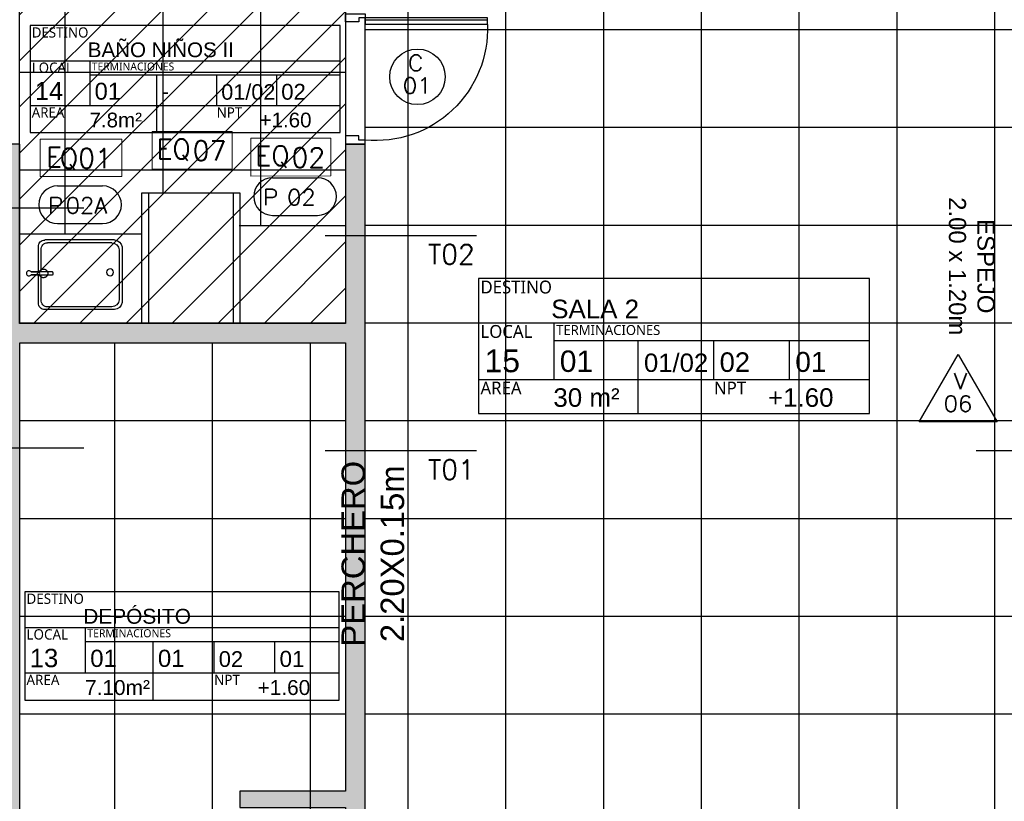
# Model space of a CAD drawing. Header units: metres. Extents: x -4243 to 4656, y 1445 to 4258.
# Tile 24 of 42: x 4481.54 to 4487.58, y 1575.73 to 1580.52. Entities that reach past the tile are written whole.
import ezdxf
from ezdxf.enums import TextEntityAlignment as Align

# ---------------------------------------------------------------- set-up
doc = ezdxf.new("R2010")
doc.units = ezdxf.units.M
doc.header["$LTSCALE"] = 0.3
doc.linetypes.add('HIDDEN', pattern=[9.525, 6.35, -3.175])
for name, color, linetype in [('A ALUMINIO', 4, 'Continuous'), ('A CARPINTERIA', 4, 'Continuous'), ('A CIELORRASO', 42, 'Continuous'), ('A EQUIPAMIENTO', 4, 'Continuous'), ('A HATCH TABIQUE', 254, 'Continuous'), ('A HERRERÍA', 4, 'Continuous'), ('A PAVIMENTO', 253, 'Continuous'), ('A TABIQUE', 2, 'Continuous'), ('TXT 1.100', 3, 'Continuous'), ('TXT COTA', 3, 'Continuous'), ('TXT PLANILLAS', 3, 'Continuous'), ('TXT TERMINACIONES', 3, 'Continuous')]:
    doc.layers.add(name, color=color, linetype=linetype)
doc.styles.add('arial', font='arial.ttf')
doc.styles.add('atributo', font='romans.shx', dxfattribs={"height": 0.12})
doc.styles.add('ROMANS', font='romans', dxfattribs={"height": 2})
doc.styles.get("Standard").update_dxf_attribs({"font": 'arial.ttf'})
doc.styles.add('TXT-100-S', font='l_10646.ttf')
doc.styles.add('TXT-ANOT', font='arial.ttf')
pattern_1 = [(180, (4432.9265, 1437.6616), (-4e-16, -0.6), []), (270, (4432.9265, 1437.6616), (0.6, -4e-16), [])]

# ---------------------------------------------------------------- blocks, each defined once
blk = doc.blocks.new('C01')
for p, q in [((-0.12, 0), (-0.12, 0.8)), ((0, 0.775), (0, 0.025)), ((0, 0.037), (0.751, 0.037))]:
    blk.add_line(p, q)
for points in [[(0, 0.775), (-0.04, 0.775), (-0.04, 0.75), (-0.12, 0.75), (-0.12, 0.8), (0, 0.8), (0, 0.775)], [(0, 0.025), (-0.04, 0.025), (-0.04, 0.05), (-0.12, 0.05), (-0.12, 0), (0, 0), (0, 0.025)]]:
    blk.add_lwpolyline(points)
blk.add_lwpolyline([(0, 0.065), (0.751, 0.065), (0.751, 0.025), (0, 0.025)], close=True)
blk.add_arc((0.065, 0.0926), 0.6855, 357.71617, 95.44304)
blk = doc.blocks.new('LOCAL_PLANTA')
for p, q in [((0, 0.6345), (2.74, 0.6345)), ((0.5306, 0.2383), (0.5306, 0.6345)), ((0.5306, 0.5119), (2.74, 0.5119)), ((1.1204, 0), (1.1204, 0.5119)), ((1.6504, 0.2383), (1.6504, 0.5119)), ((2.1804, 0.2383), (2.1804, 0.5119)), ((0, 0.2383), (2.74, 0.2383))]:
    blk.add_line(p, q)
blk.add_lwpolyline([(0, 0), (2.74, 0), (2.74, 0.9456), (0, 0.9456)], close=True)
at = {"width": 1.204722, "attachment_point": 1, "style": 'TXT-100-S'}
for s, insert, char_height in [('DESTINO', (0.015, 0.9306), 0.09), ('LOCAL', (0.015, 0.6195), 0.09), ('TERMINACIONES', (0.5456, 0.6195), 0.07), ('AREA', (0.015, 0.2233), 0.09), ('NPT', (1.6504, 0.2233), 0.09)]:
    blk.add_mtext(s, dxfattribs=dict(at, insert=insert, char_height=char_height))
at = {"style": 'arial'}
for tag, p, height in [('DESTINO', (0.5102, 0.6672), 0.16), ('NºLOCAL', (0.0436, 0.2889), 0.16), ('PISO', (0.5706, 0.291), 0.15), ('ZOC', (1.1604, 0.291), 0.15), ('PARED', (1.6904, 0.291), 0.14), ('TECHO', (2.2204, 0.291), 0.14), ('AREA', (0.5256, 0.0465), 0.15), ('NPT', (2.0286, 0.0465), 0.15)]:
    blk.add_attdef(tag, p, '', height=height, dxfattribs=at)
blk = doc.blocks.new('*U521')
blk.add_lwpolyline([(-0.3682, -0.1967), (0.3658, -0.1967), (-0.0012, 0.4389)], close=True)
at = {"style": 'ROMANS', "width": 1.1}
blk.add_text('V', height=0.15, dxfattribs=at).set_placement((-0.088, 0.112))
at = {"color": 0, "linetype": 'ByBlock', "style": 'ROMANS', "width": 1.05}
blk.add_attdef('NRO', text='', height=0.15, dxfattribs=at).set_placement((0, -0.0271), align=Align.MIDDLE)
blk = doc.blocks.new('equipamiento')
at = {"lineweight": 0}
blk.add_lwpolyline([(2005.1724, 1488.5092), (2005.1724, 1488.2778), (2005.6633, 1488.2783), (2005.6633, 1488.5092)], close=True, dxfattribs=at)
at = {"lineweight": 0, "insert": (2005.1995, 1488.462), "char_height": 0.12, "attachment_point": 1}
blk.add_mtext_dynamic_manual_height_columns('{\\Fromans|c0;EQ}', width=0.097626, gutter_width=7.5, heights=[0], dxfattribs=at)
blk = doc.blocks.new('equipamiento.')
blk.add_blockref('equipamiento', (0, 0))
at = {"style": 'atributo'}
blk.add_attdef('00', (2005.4221, 1488.3312), '', height=0.12, dxfattribs=at)
blk = doc.blocks.new('*U520')
for p, q in [((-0.2729, 0.1576), (0.1531, 0.1576)), ((-0.2729, -0.1977), (0.1531, -0.1977))]:
    blk.add_line(p, q)
for centre, start, end in [((-0.2729, -0.0201), 90, 270), ((0.1531, -0.0201), 270, 90)]:
    blk.add_arc(centre, 0.1776, start, end)
at = {"style": 'ROMANS', "width": 1.1}
blk.add_text('P', height=0.15, dxfattribs=at).set_placement((-0.3652, -0.1017))
at = {"color": 0, "linetype": 'ByBlock', "style": 'ROMANS', "width": 1.05}
blk.add_attdef('NRO', text='', height=0.15, dxfattribs=at).set_placement((0, -0.0271), align=Align.MIDDLE)
blk = doc.blocks.new('TIPO_MURO')
at = {"linetype": 'Continuous'}
blk.add_line((-1.1606, 0), (0, 0), dxfattribs=at)
at = {"style": 'ROMANS', "oblique": 0.17453}
blk.add_attdef('M00', text='', height=0.15, dxfattribs=at).set_placement((-0.6056, 0.2203), align=Align.TOP_LEFT)
blk = doc.blocks.new('A$C4CB05E78')
at = {"layer": 'TXT PLANILLAS'}
ref = blk.add_blockref('TIPO_MURO', (6.6762, 6.5626), dxfattribs=dict(at, xscale=0.8, yscale=0.8, zscale=0.8, rotation=179.9999999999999))
ref.add_attrib('M00', 'T02', dxfattribs={"layer": '0', "height": 0.12, "style": 'ROMANS', "oblique": 0.17453}).set_placement((6.9848, 6.5063), align=Align.TOP_RIGHT)
ref = blk.add_blockref('TIPO_MURO', (10.0153, 6.3949), dxfattribs=dict(at, xscale=-0.8, yscale=0.8, zscale=0.8, rotation=179.9999999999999))
ref.add_attrib('M00', 'T02', dxfattribs={"layer": '0', "height": 0.12, "style": 'ROMANS', "oblique": 0.17453}).set_placement((10.0038, 6.3387), align=Align.TOP_RIGHT)
ref = blk.add_blockref('TIPO_MURO', (6.6762, 5.0882), dxfattribs=dict(at, xscale=0.8, yscale=0.8, zscale=0.8, rotation=179.9999999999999))
ref.add_attrib('M00', 'T01', dxfattribs={"layer": '0', "height": 0.12, "style": 'ROMANS', "oblique": 0.17453}).set_placement((7.0756, 5.032), align=Align.TOP_RIGHT)
ref = blk.add_blockref('TIPO_MURO', (10.0153, 5.0737), dxfattribs=dict(at, xscale=-0.8, yscale=0.8, zscale=0.8, rotation=179.9999999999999))
ref.add_attrib('M00', 'T01', dxfattribs={"layer": '0', "height": 0.12, "style": 'ROMANS', "oblique": 0.17453}).set_placement((10.0038, 5.0175), align=Align.TOP_RIGHT)
ref = blk.add_blockref('TIPO_MURO', (14.0092, 5.0737), dxfattribs=dict(at, xscale=-0.8, yscale=0.8, zscale=0.8, rotation=180))
ref.add_attrib('M00', 'T04', dxfattribs={"layer": '0', "height": 0.12, "style": 'ROMANS', "oblique": 0.17453}).set_placement((13.9978, 5.0175), align=Align.TOP_RIGHT)
blk = doc.blocks.new('new block')
for p, q in [((866144.2477, 160513.7334, -10), (866144.2477, 160513.537, -10)), ((866144.7937, 160513.7834, -10), (866144.2937, 160513.7834, -10)), ((866144.7737, 160513.7634, -10), (866144.3137, 160513.7634, -10)), ((866144.8477, 160513.3334, -10), (866144.8477, 160513.7334, -10)), ((866144.2677, 160513.7134, -10), (866144.2677, 160513.537, -10)), ((866144.8277, 160513.3534, -10), (866144.8277, 160513.7134, -10)), ((866144.2477, 160513.509, -10), (866144.2477, 160513.3334, -10)), ((866144.2677, 160513.509, -10), (866144.2677, 160513.3534, -10)), ((866144.7737, 160513.3034, -10), (866144.3137, 160513.3034, -10)), ((866144.7937, 160513.2834, -10), (866144.2937, 160513.2834, -10))]:
    blk.add_line(p, q)
at = {"elevation": -10}
blk.add_lwpolyline([(866144.2487, 160513.515), (866144.2047, 160513.515, 0.209966), (866144.1937, 160513.5101, -2.566955), (866144.1937, 160513.5358, 0.209966), (866144.2047, 160513.531), (866144.2487, 160513.531, -1)], format="xyb", close=True, dxfattribs=at)
blk.add_lwpolyline([(866144.1925, 160513.509), (866144.3429, 160513.5091, 0.414214), (866144.3499, 160513.5161), (866144.3499, 160513.5301, 0.414214), (866144.3429, 160513.5371), (866144.1925, 160513.537)], format="xyb", dxfattribs=at)
blk.add_circle((866144.7618, 160513.5155, -10), 0.025)
for centre, radius, start, end in [((866144.2911, 160513.7397, -10), 0.0438, 86.61421, 188.1972), ((866144.3111, 160513.7197, -10), 0.0438, 86.61421, 188.1972), ((866144.7705, 160513.7058, -10), 0.0577, 7.56472, 86.87413), ((866144.7905, 160513.7258, -10), 0.0577, 7.56472, 86.87413), ((866144.2911, 160513.3272, -10), 0.0438, 171.8028, 273.38579), ((866144.3111, 160513.3472, -10), 0.0438, 171.8028, 273.38579), ((866144.7705, 160513.361, -10), 0.0577, 273.12587, 352.43528), ((866144.7905, 160513.341, -10), 0.0577, 273.12587, 352.43528)]:
    blk.add_arc(centre, radius, start, end)
at = {"linetype": 'HIDDEN', "ltscale": 0.2}
blk.add_arc((866144.2833, 160513.5231, -10), 0.031, 206.91506, 153.1568, dxfattribs=at)
blk = doc.blocks.new('cambiador 2')
at = {"layer": 'A EQUIPAMIENTO'}
for p, q in [((3145.1515, 1809.7407), (3145.1515, 1810.5406)), ((3145.6715, 1809.7407), (3145.6715, 1810.5406)), ((3146.4615, 1809.9907), (3145.7115, 1809.9907)), ((3145.1149, 1809.9406), (3144.4615, 1809.9407))]:
    blk.add_line(p, q, dxfattribs=at)
blk.add_lwpolyline([(3145.1115, 1810.5407), (3145.7115, 1810.5407), (3145.7115, 1809.7407), (3145.1115, 1809.7407)], close=True, dxfattribs=at)
at = {"layer": 'A EQUIPAMIENTO', "xscale": -0.8544870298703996, "yscale": 0.8544870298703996, "zscale": 0.8544870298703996}
blk.add_blockref('new block', (743255.372, -135346.4894, 8.5449), dxfattribs=at)
blk = doc.blocks.new('*U517')
blk.add_circle((0.0028, 0.0555), 0.2621)
at = {"style": 'ROMANS', "width": 1.1}
blk.add_text('C', height=0.15, dxfattribs=at).set_placement((-0.088, 0.112))
at = {"color": 0, "linetype": 'ByBlock', "style": 'ROMANS', "width": 1.05}
blk.add_attdef('NRO', text='', height=0.15, dxfattribs=at).set_placement((0, -0.0271), align=Align.MIDDLE)
blk = doc.blocks.new('Cielorraso 1')
at = {"layer": 'A CIELORRASO'}
h = blk.add_hatch(dxfattribs=at)
h.set_pattern_fill('_USER', color=256, scale=0.2, angle=45, pattern_type=0)
h.set_pattern_definition([(45, (-4470.85353, -1578.65922), (-0.141421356, 0.141421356), [])])
h.paths.add_polyline_path([(-2, 3.88), (0, 3.88), (0, 0), (-2, 0)])
blk.add_lwpolyline([(-2, 3.88), (0, 3.88), (0, 0), (-2, 0)], close=True, dxfattribs=at)
blk = doc.blocks.new('cielorraso')
at = {"layer": 'A CIELORRASO'}
blk.add_blockref('Cielorraso 1', (4483.5435, 1578.6592), dxfattribs=at)
blk = doc.blocks.new('CIELORRASO1')
at = {"layer": 'A ALUMINIO'}
blk.add_blockref('cielorraso', (99.999, -0.0009), dxfattribs=at)

msp = doc.modelspace()

# ---------------------------------------------------------------- hatches: boundary and pattern name
at = {"layer": 'A HATCH TABIQUE'}
h = msp.add_hatch(color=256, dxfattribs=at)
h.dxf.hatch_style = 1
h.paths.add_polyline_path([(4483.66353, 1579.75894), (4483.54353, 1579.75894), (4483.54353, 1578.65922), (4481.54353, 1578.65921), (4481.54353, 1579.75894), (4481.42353, 1579.75894), (4481.42353, 1574.88922), (4481.54353, 1574.88922), (4481.54353, 1578.53922), (4483.54353, 1578.53922), (4483.54353, 1575.78922), (4482.89353, 1575.78922), (4482.89353, 1575.68922), (4483.54353, 1575.68922), (4483.54353, 1574.98922), (4482.44353, 1574.98922), (4482.44353, 1574.88922), (4483.66353, 1574.88922)])
at = {"layer": 'A PAVIMENTO'}
h = msp.add_hatch(dxfattribs=at)
h.set_pattern_fill('_USER', color=256, scale=0.6, angle=900, double=1, pattern_type=0)
h.set_pattern_definition([(180, (7514.8229, 3389.1999), (-4e-16, -0.6), []), (270, (7514.8229, 3389.1999), (0.6, -3e-16), [])])
h.paths.add_polyline_path([(4481.54353, 1579.75894), (4481.54353, 1579.20922), (4482.29353, 1579.20922), (4482.29353, 1579.45922), (4482.89353, 1579.4592), (4482.89353, 1579.2593), (4483.54353, 1579.25922), (4483.54353, 1579.75894), (4483.54353, 1579.75894), (4483.54353, 1580.55894), (4483.54353, 1580.73922), (4483.09307, 1580.73922), (4483.09307, 1582.53921), (4481.54353, 1582.53921), (4481.54353, 1582.53921), (4481.54353, 1582.35326, -0.4142135), (4481.56211, 1582.37184), (4481.65501, 1582.37184, -0.4142136), (4481.72004, 1582.30681), (4481.72874, 1582.31008, -0.0847321), (4481.75924, 1582.32967, -0.0857861), (4481.81931, 1582.36036, -0.0754446), (4481.89501, 1582.37185, -0.0743968), (4481.96969, 1582.36067, -0.0871377), (4482.03077, 1582.32967, -0.1052572), (4482.07314, 1582.28112, -0.1279743), (4482.087, 1582.22785, -0.1268239), (4482.07338, 1582.17501, -0.10607), (4482.03077, 1582.12603, -0.0857828), (4481.97071, 1582.09534, -0.0754446), (4481.89501, 1582.08385, -0.0754454), (4481.81931, 1582.09534, -0.0857819), (4481.75924, 1582.12603, -0.0847374), (4481.72874, 1582.14561), (4481.72004, 1582.14888, -0.4142136), (4481.65501, 1582.08385), (4481.56211, 1582.08385, -0.4142136), (4481.54353, 1582.10243), (4481.54353, 1581.94922), (4482.14353, 1581.94922), (4482.14353, 1581.92922), (4481.54353, 1581.92922), (4481.54353, 1581.34922), (4482.14353, 1581.34922), (4482.14353, 1581.32922), (4481.54353, 1581.32922), (4481.54353, 1580.74922), (4482.14353, 1580.74922), (4482.14353, 1580.72922), (4481.54353, 1580.72922), (4481.54353, 1580.55894)])
h = msp.add_hatch(dxfattribs=at)
h.set_pattern_fill('_USER', color=256, scale=0.6, angle=900, double=1, pattern_type=0)
h.set_pattern_definition(pattern_1)
h.paths.add_polyline_path([(4487.64343, 1582.53922), (4487.6436, 1575.18923), (4484.9636, 1575.18923), (4484.96359, 1574.98921), (4483.66365, 1574.98922), (4483.66353, 1582.53922)])
h = msp.add_hatch(dxfattribs=at)
h.set_pattern_fill('_USER', color=256, scale=0.6, angle=900, double=1, pattern_type=0)
h.set_pattern_definition(pattern_1)
h.paths.add_polyline_path([(4481.54353, 1578.53922), (4483.54353, 1578.53922), (4483.54353, 1574.98922), (4481.54353, 1574.98922)])

# ---------------------------------------------------------------- linework, layer by layer
at = {"layer": 'A TABIQUE'}
msp.add_lwpolyline([(4483.66353, 1579.75894), (4483.54353, 1579.75894), (4483.54353, 1578.65922), (4481.54353, 1578.65921), (4481.54353, 1579.75894), (4481.42353, 1579.75894), (4481.42353, 1574.88922), (4481.54353, 1574.88922), (4481.54353, 1578.53922), (4483.54353, 1578.53922), (4483.54353, 1575.78922), (4482.89353, 1575.78922), (4482.89353, 1575.68922), (4483.54353, 1575.68922), (4483.54353, 1574.98922), (4482.44353, 1574.98922), (4482.44353, 1574.88922), (4483.66353, 1574.88922), (4483.66353, 1579.75894)], dxfattribs=at)
at = {"layer": 'TXT PLANILLAS', "color": 3, "lineweight": 0}
msp.add_lwpolyline([(4481.66868, 1579.79019), (4481.66868, 1579.5593), (4482.17087, 1579.5593), (4482.17087, 1579.79019)], close=True, dxfattribs=at)

# ---------------------------------------------------------------- block references
at = {"layer": 'A ALUMINIO'}
msp.add_blockref('CIELORRASO1', (-100, 0), dxfattribs=at)
at = {"layer": 'A CARPINTERIA', "xscale": -1, "rotation": 180}
msp.add_blockref('C01', (4483.66353, 1580.55894), dxfattribs=at)
at = {"layer": 'A HERRERÍA'}
msp.add_blockref('A$C4CB05E78', (4474.33197, 1572.80412), dxfattribs=at)
at = {"layer": 'A TABIQUE', "rotation": 179.9999999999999}
msp.add_blockref('cambiador 2', (7628.00505, 3389.19991), dxfattribs=at)
at = {"layer": 'TXT PLANILLAS', "xscale": 0.65, "yscale": 0.65, "zscale": 0.65}
msp.add_blockref('*U517', (4483.98217, 1580.13554), dxfattribs=at).add_auto_attribs({'NRO': '01'})
at = {"layer": 'TXT PLANILLAS'}
ref = msp.add_blockref('equipamiento.', (2477.18321, 91.32747), dxfattribs=at)
ref.add_attrib('00', '07', (4482.60528, 1579.65868), dxfattribs={"layer": 'TXT COTA', "height": 0.12, "rotation": 360, "style": 'atributo'})
ref = msp.add_blockref('equipamiento.', (2477.78954, 91.28514), dxfattribs=at)
ref.add_attrib('00', '02', (4483.21161, 1579.61634), dxfattribs={"layer": 'TXT COTA', "height": 0.12, "rotation": 360, "style": 'atributo'})
at = {"layer": 'TXT PLANILLAS', "extrusion": (0, 0, -1)}
ref = msp.add_blockref('*U520', (-4483.27221, 1579.45035), dxfattribs=dict(at, xscale=-0.65, yscale=0.65, zscale=-0.65))
ref.add_attrib('NRO', '02', dxfattribs={"layer": '0', "color": 0, "linetype": 'ByBlock', "ltscale": 0.5, "height": 0.0975, "rotation": 180, "style": 'ROMANS', "text_generation_flag": 6, "width": 1.05}).set_placement((4483.27221, 1579.43274), align=Align.MIDDLE)
ref = msp.add_blockref('*U520', (-4481.95305, 1579.40017), dxfattribs=dict(at, xscale=-0.65, yscale=0.65, zscale=-0.65))
ref.add_attrib('NRO', '02A', dxfattribs={"layer": '0', "color": 0, "linetype": 'ByBlock', "ltscale": 0.5, "height": 0.0975, "rotation": 180, "style": 'ROMANS', "text_generation_flag": 6, "width": 1.05}).set_placement((4481.95305, 1579.38256), align=Align.MIDDLE)
ref = msp.add_blockref('*U521', (-4487.30075, 1578.18311), dxfattribs=dict(at, xscale=0.65, yscale=0.65, zscale=-0.65))
ref.add_attrib('NRO', '06', dxfattribs={"layer": '0', "color": 0, "linetype": 'ByBlock', "ltscale": 0.5, "height": 0.0975, "rotation": 180, "style": 'ROMANS', "text_generation_flag": 6, "width": 1.05}).set_placement((4487.30075, 1578.16551), align=Align.MIDDLE)
at = {"layer": 'TXT TERMINACIONES', "extrusion": (0, 0, -1)}
ref = msp.add_blockref('LOCAL_PLANTA', (-4481.60708, 1579.82939), dxfattribs=dict(at, xscale=-0.6941113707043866, yscale=0.6941113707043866, zscale=-0.6941113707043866))
ref.add_attrib('NPT', '+1.60', (4483.01512, 1579.86167), dxfattribs={"layer": '0', "ltscale": 0.5, "height": 0.090234, "rotation": 180, "style": 'arial', "text_generation_flag": 6})
ref.add_attrib('AREA', '7.8m²', (4481.97188, 1579.86167), dxfattribs={"layer": '0', "ltscale": 0.5, "height": 0.090234, "rotation": 180, "style": 'arial', "text_generation_flag": 6})
ref.add_attrib('TECHO', '02', (4483.14826, 1580.03141), dxfattribs={"layer": '0', "ltscale": 0.5, "height": 0.097176, "rotation": 180, "style": 'arial', "text_generation_flag": 6})
ref.add_attrib('PARED', '01/02', (4482.78038, 1580.03141), dxfattribs={"layer": '0', "ltscale": 0.5, "height": 0.094984, "rotation": 180, "style": 'arial', "text_generation_flag": 6})
ref.add_attrib('PISO', '01', (4482.00313, 1580.03141), dxfattribs={"layer": '0', "ltscale": 0.5, "height": 0.104117, "rotation": 180, "style": 'arial', "text_generation_flag": 6})
ref.add_attrib('ZOC', '-', (4482.4125, 1580.03141), dxfattribs={"layer": '0', "ltscale": 0.5, "height": 0.10412, "rotation": 180, "style": 'arial', "text_generation_flag": 6})
ref.add_attrib('NºLOCAL', '14', (4481.63733, 1580.02994), dxfattribs={"layer": '0', "color": 0, "ltscale": 0.5, "height": 0.111058, "rotation": 180, "style": 'arial', "text_generation_flag": 6})
ref.add_attrib('DESTINO', 'BAÑO NIÑOS II', (4481.96122, 1580.29248), dxfattribs={"layer": '0', "ltscale": 0.5, "height": 0.0902345, "rotation": 180, "style": 'arial', "text_generation_flag": 6})
ref = msp.add_blockref('LOCAL_PLANTA', (-4484.35757, 1578.10611), dxfattribs=dict(at, xscale=-0.8759099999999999, yscale=0.8759099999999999, zscale=-0.8759099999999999))
ref.add_attrib('NPT', '+1.60', (4486.1344, 1578.14685), dxfattribs={"layer": '0', "ltscale": 0.5, "height": 0.113868, "rotation": 180, "style": 'arial', "text_generation_flag": 6})
ref.add_attrib('AREA', '30 m²', (4484.81791, 1578.14685), dxfattribs={"layer": '0', "ltscale": 0.5, "height": 0.113868, "rotation": 180, "style": 'arial', "text_generation_flag": 6})
ref.add_attrib('TECHO', '01', (4486.30241, 1578.36105), dxfattribs={"layer": '0', "ltscale": 0.5, "height": 0.122627, "rotation": 180, "style": 'arial', "text_generation_flag": 6})
ref.add_attrib('PARED', '02', (4485.83817, 1578.36105), dxfattribs={"layer": '0', "ltscale": 0.5, "height": 0.119861, "rotation": 180, "style": 'arial', "text_generation_flag": 6})
ref.add_attrib('PISO', '01', (4484.85734, 1578.36105), dxfattribs={"layer": '0', "ltscale": 0.5, "height": 0.131386, "rotation": 180, "style": 'arial', "text_generation_flag": 6})
ref.add_attrib('ZOC', '01/02', (4485.37394, 1578.36105), dxfattribs={"layer": '0', "ltscale": 0.5, "height": 0.112617, "rotation": 180, "style": 'arial', "text_generation_flag": 6})
ref.add_attrib('NºLOCAL', '15', (4484.39573, 1578.3592), dxfattribs={"layer": '0', "color": 0, "ltscale": 0.5, "height": 0.140146, "rotation": 180, "style": 'arial', "text_generation_flag": 6})
ref.add_attrib('DESTINO', 'SALA 2', (4484.80446, 1578.6905), dxfattribs={"layer": '0', "ltscale": 0.5, "height": 0.113868, "rotation": 180, "style": 'arial', "text_generation_flag": 6})
ref = msp.add_blockref('LOCAL_PLANTA', (-4481.57439, 1576.34586), dxfattribs=dict(at, xscale=-0.7041469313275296, yscale=0.7041469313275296, zscale=-0.7041469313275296))
ref.add_attrib('NPT', '+1.60', (4483.00279, 1576.37861), dxfattribs={"layer": '0', "ltscale": 0.5, "height": 0.091539, "rotation": 180, "style": 'arial', "text_generation_flag": 6})
ref.add_attrib('AREA', '7.10m²', (4481.94446, 1576.37861), dxfattribs={"layer": '0', "ltscale": 0.5, "height": 0.091539, "rotation": 180, "style": 'arial', "text_generation_flag": 6})
ref.add_attrib('TECHO', '01', (4483.13785, 1576.5508), dxfattribs={"layer": '0', "ltscale": 0.5, "height": 0.098581, "rotation": 180, "style": 'arial', "text_generation_flag": 6})
ref.add_attrib('PARED', '02', (4482.76465, 1576.5508), dxfattribs={"layer": '0', "ltscale": 0.5, "height": 0.096357, "rotation": 180, "style": 'arial', "text_generation_flag": 6})
ref.add_attrib('PISO', '01', (4481.97616, 1576.5508), dxfattribs={"layer": '0', "ltscale": 0.5, "height": 0.105622, "rotation": 180, "style": 'arial', "text_generation_flag": 6})
ref.add_attrib('ZOC', '01', (4482.39145, 1576.5508), dxfattribs={"layer": '0', "ltscale": 0.5, "height": 0.105622, "rotation": 180, "style": 'arial', "text_generation_flag": 6})
ref.add_attrib('NºLOCAL', '13', (4481.60507, 1576.54932), dxfattribs={"layer": '0', "color": 0, "ltscale": 0.5, "height": 0.112664, "rotation": 180, "style": 'arial', "text_generation_flag": 6})
ref.add_attrib('DESTINO', 'DEPÓSITO', (4481.93365, 1576.81565), dxfattribs={"layer": '0', "ltscale": 0.5, "height": 0.091539, "rotation": 180, "style": 'arial', "text_generation_flag": 6})

# ---------------------------------------------------------------- texts
at = {"layer": 'TXT 1.100', "ltscale": 0.3, "insert": (4483.71101, 1577.24526), "char_height": 0.18, "width": 0.7019631, "attachment_point": 5, "rotation": 90, "style": 'TXT-ANOT'}
msp.add_mtext('{\\H0.8x;PERCHERO 2.20X0.15m}', dxfattribs=at)
at = {"layer": 'TXT PLANILLAS', "lineweight": 0, "insert": (4481.70532, 1579.73935), "char_height": 0.12, "attachment_point": 1, "rotation": 0.000011}
msp.add_mtext_dynamic_manual_height_columns('{\\Fromans|c0;E}', width=0.0976259, gutter_width=7.5, heights=[0], dxfattribs=at)
at = {"layer": 'TXT PLANILLAS', "style": 'atributo'}
msp.add_attdef('Q01', (4481.78945, 1579.61217), '', height=0.12, rotation=0.000011, dxfattribs=at)
at = {"layer": 'TXT TERMINACIONES', "insert": (4487.38411, 1579.00918), "char_height": 0.105, "width": 2.9745119, "attachment_point": 5, "rotation": 270, "style": 'TXT-ANOT'}
msp.add_mtext('ESPEJO \\P2.00 x 1.20m', dxfattribs=at)

doc.saveas('drawing.dxf')
